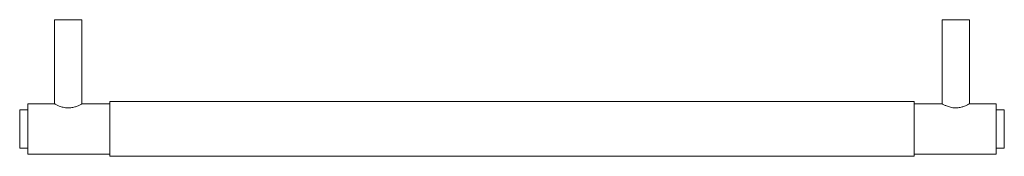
# Model space of a CAD drawing. Header units: millimetres. Extents: x -180 to 180, y -10 to 40.
import ezdxf

# ---------------------------------------------------------------- set-up
doc = ezdxf.new("R2010")
doc.units = ezdxf.units.MM

msp = doc.modelspace()

# ---------------------------------------------------------------- linework, layer by layer
at = {"color": 7, "linetype": 'Continuous', "lineweight": 15}
for p, q in [((-167.25, 40), (-167.25, 9.2)), ((-157.25, 40), (-167.25, 40)), ((-157.25, 9.17), (-157.25, 40)), ((157.25, 40), (157.25, 9.17)), ((157.25, 40), (167.25, 40)), ((167.25, 9.2), (167.25, 40)), ((-167.25, 9.2), (-177, 9.2)), ((-177, 9.2), (-177, -9.2)), ((-147, 9.2), (-157.3, 9.2)), ((147, 10), (-147, 10)), ((-147, 10), (-147, -10)), ((147, 10), (147, -10)), ((157.3, 9.2), (147, 9.2)), ((177, 9.2), (167.25, 9.2)), ((177, 9.2), (177, -9.2)), ((-177, 7), (-180, 7)), ((-180, 7), (-180, -7)), ((180, 7), (177, 7)), ((180, 7), (180, -7)), ((-180, -7), (-177, -7)), ((177, -7), (180, -7)), ((-177, -9.2), (-147, -9.2)), ((-147, -10), (147, -10)), ((147, -9.2), (177, -9.2))]:
    msp.add_line(p, q, dxfattribs=at)
for points, knots in [([(-167.25, 9.2), (-167.2, 9.17), (-167.11, 9.12), (-166.37, 8.74), (-165.24, 8.25), (-163.72, 7.8), (-162.04, 7.67), (-160.52, 7.88), (-159.18, 8.28), (-158.06, 8.77), (-157.34, 9.15), (-157.31, 9.17), (-157.3, 9.17)], [0, 0, 0, 0, 0.097357, 0.194459, 0.298201, 0.41174, 0.517924, 0.608531, 0.701237, 0.808177, 0.921811, 1, 1, 1, 1]), ([(157.3, 9.17), (157.28, 9.18), (157.21, 9.22), (157.56, 9.03), (158.31, 8.66), (159.53, 8.15), (161.11, 7.74), (162.78, 7.69), (164.26, 7.94), (165.56, 8.38), (166.63, 8.87), (167.18, 9.16), (167.23, 9.19), (167.25, 9.2)], [0, 0, 0, 0, 0.024909, 0.118247, 0.213849, 0.320047, 0.433878, 0.53646, 0.625803, 0.720833, 0.830299, 0.942865, 1, 1, 1, 1])]:
    msp.add_open_spline(points, degree=3, knots=knots, dxfattribs=at)

doc.saveas('drawing.dxf')
